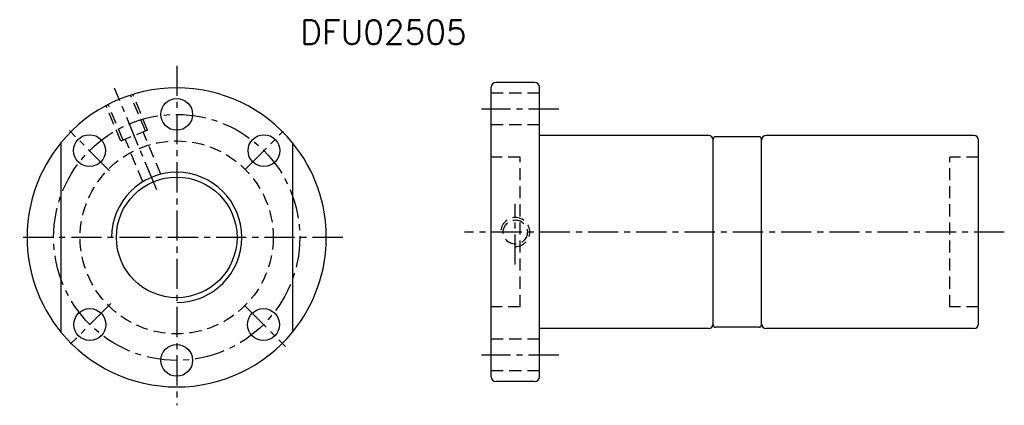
# Model space of a CAD drawing. Extents: x 44 to 248, y 80 to 160.
import ezdxf

# ---------------------------------------------------------------- set-up
doc = ezdxf.new("R2010")
doc.units = 0
doc.header["$MEASUREMENT"] = 0
doc.linetypes.add('CENTER', pattern=[2, 1.25, -0.25, 0.25, -0.25])
doc.linetypes.add('DASHED', pattern=[0.75, 0.5, -0.25])
for name, color, linetype in [('CL', 1, 'CENTER'), ('DIM', 4, 'CONTINUOUS'), ('HID', 2, 'DASHED'), ('OUT', 3, 'CONTINUOUS')]:
    doc.layers.add(name, color=color, linetype=linetype)
doc.styles.get("Standard").update_dxf_attribs({"font": 'simplex.shx', "bigfont": 'chineset.shx'})

msp = doc.modelspace()

# ---------------------------------------------------------------- linework, layer by layer
at = {"layer": 'CL', "color": 7, "linetype": 'CENTER', "ltscale": 5}
for p, q in [((77.01, 150.27), (77.01, 79.88)), ((72.87, 124.53), (64.12, 145.66)), ((156.16, 141.3), (140.17, 141.3)), ((63.12, 128.5), (54.78, 136.84)), ((91.2, 128.79), (99.09, 136.69)), ((147.17, 109.05), (147.17, 121.66)), ((111.43, 114.69), (44.48, 114.69)), ((248.49, 115.8), (136.64, 115.8)), ((63.38, 100.97), (55, 92.6)), ((91.13, 100.5), (99.54, 92.08)), ((156.16, 90.3), (140.17, 90.3))]:
    msp.add_line(p, q, dxfattribs=at)
msp.add_circle((77.01, 114.69), 25.5, dxfattribs=at)
at = {"layer": 'DIM', "color": 7}
for start, end in [(140.741, 219.259), (320.741, 39.259)]:
    msp.add_arc((77.01, 114.69), 31, start, end, dxfattribs=at)
at = {"layer": 'HID', "color": 7, "ltscale": 5}
for p, q in [((70.52, 136.75), (67.44, 144.18)), ((70.98, 136.94), (67.92, 144.33)), ((152.17, 144.6), (142.17, 144.6)), ((65.44, 134.65), (62.38, 142.03)), ((65.9, 134.84), (62.82, 142.26)), ((70.98, 136.94), (65.44, 134.65)), ((152.17, 138), (142.17, 138)), ((70, 126.23), (66.36, 135.03)), ((73.69, 127.78), (70.06, 136.56)), ((148.17, 131.3), (142.17, 131.3)), ((148.17, 100.3), (148.17, 131.3)), ((237.17, 100.3), (237.17, 131.3)), ((243.17, 131.3), (237.17, 131.3)), ((148.17, 100.3), (142.17, 100.3)), ((243.17, 100.3), (237.17, 100.3)), ((152.17, 93.6), (142.17, 93.6)), ((152.17, 87), (142.17, 87))]:
    msp.add_line(p, q, dxfattribs=at)
at = {"layer": 'HID', "color": 7, "linetype": 'DASHED', "ltscale": 5}
msp.add_circle((77.01, 114.69), 20, dxfattribs=at)
at = {"layer": 'HID', "color": 7, "ltscale": 5}
msp.add_circle((147.17, 115.8), 2.5, dxfattribs=at)
msp.add_arc((147.17, 115.8), 3, 270, 180, dxfattribs=at)
at = {"layer": 'OUT', "color": 7, "linetype": 'Continuous', "ltscale": 5}
for p, q in [((142.17, 85.8), (142.17, 145.8)), ((151.17, 146.8), (143.17, 146.8)), ((152.17, 85.8), (152.17, 145.8)), ((187.17, 135.8), (152.17, 135.8)), ((242.17, 135.8), (199.17, 135.8)), ((243.17, 96.8), (243.17, 134.8)), ((187.17, 95.8), (152.17, 95.8)), ((242.17, 95.8), (199.17, 95.8)), ((151.17, 84.8), (143.17, 84.8))]:
    msp.add_line(p, q, dxfattribs=at)
at = {"layer": 'OUT', "color": 7, "ltscale": 5}
for p, q in [((188.17, 96.55), (188.17, 135.05)), ((197.67, 135.55), (188.67, 135.55)), ((198.17, 96.55), (198.17, 135.05)), ((53.01, 134.31), (53.01, 95.08)), ((101.01, 134.32), (101.01, 95.07)), ((197.67, 96.05), (188.67, 96.05))]:
    msp.add_line(p, q, dxfattribs=at)
at = {"layer": 'OUT', "color": 7}
for centre in [(77.01, 140.19), (58.94, 132.68), (95.09, 132.68), (59.02, 96.62), (95, 96.62), (77.01, 89.19)]:
    msp.add_circle(centre, 3.3, dxfattribs=at)
at = {"layer": 'OUT', "color": 7, "ltscale": 5}
msp.add_circle((77.01, 114.69), 12.5, dxfattribs=at)
for centre, radius, start, end in [((77.02, 114.69), 31, 39.283, 140.747), ((187.17, 134.8), 1, 0, 90), ((188.67, 135.05), 0.5, 90, 180), ((197.67, 135.05), 0.5, 0, 90), ((199.17, 134.8), 1, 90, 180), ((77.01, 114.69), 13.5, 270, 180), ((187.17, 96.8), 1, 270, 0), ((188.67, 96.55), 0.5, 180, 270), ((197.67, 96.55), 0.5, 270, 0), ((199.17, 96.8), 1, 180, 270), ((77.02, 114.69), 31, 219.253, 320.717)]:
    msp.add_arc(centre, radius, start, end, dxfattribs=at)
at = {"layer": 'OUT', "color": 7, "linetype": 'Continuous', "ltscale": 5}
for centre, start, end in [((143.17, 145.8), 90, 180), ((151.17, 145.8), 0, 90), ((242.17, 134.8), 0, 90), ((242.17, 96.8), 270, 0), ((143.17, 85.8), 180, 270), ((151.17, 85.8), 270, 0)]:
    msp.add_arc(centre, 1, start, end, dxfattribs=at)

# ---------------------------------------------------------------- texts
at = {"layer": 'DIM', "color": 7}
msp.add_text('DFU02505', height=5, dxfattribs=at).set_placement((102.6, 154.74))

doc.saveas('drawing.dxf')
